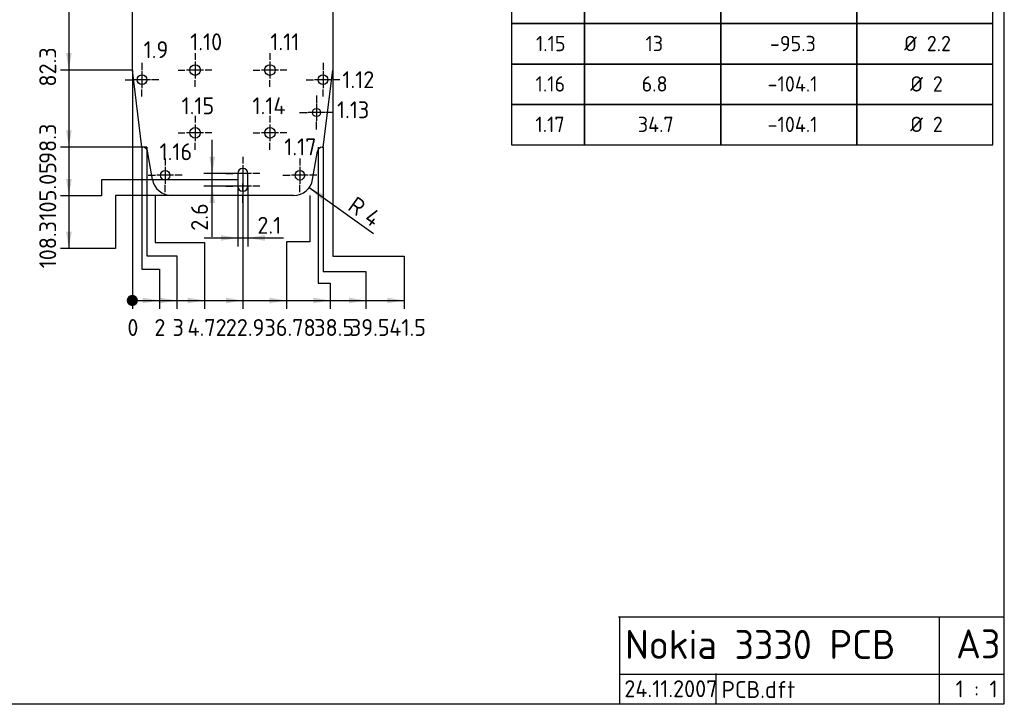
# Model space of a CAD drawing. Header units: inches. Extents: x 10 to 410, y 10 to 287.
# Tile 3 of 4: x 206 to 410, y 10 to 152. Entities that reach past the tile are written whole.
import ezdxf
from ezdxf.enums import TextEntityAlignment as Align
from ezdxf.lldxf.tags import DXFTag

# ---------------------------------------------------------------- set-up
doc = ezdxf.new("R2010")
doc.units = ezdxf.units.IN
doc.layers.add('Default', color=7, linetype='Continuous')
doc.layers.add('PCB', color=7, linetype='Continuous')
doc.styles.add('SEACAD_seiso_ttf', font='seiso.ttf', dxfattribs={"height": 3.5})
tags = doc.linetypes.add('CENTER2', pattern=[1.125, 0.75, -0.125, 0.125, -0.125]).pattern_tags.tags
tags[10:11] = [DXFTag(74, 4), DXFTag(75, 0), DXFTag(340, '0'), DXFTag(46, 0.0), DXFTag(50, 0.0), DXFTag(44, 0.0), DXFTag(45, 0.0)]
tags[8:9] = [DXFTag(74, 4), DXFTag(75, 0), DXFTag(340, '0'), DXFTag(46, 0.0), DXFTag(50, 0.0), DXFTag(44, 0.0), DXFTag(45, 0.0)]
tags[6:7] = [DXFTag(74, 4), DXFTag(75, 0), DXFTag(340, '0'), DXFTag(46, 0.0), DXFTag(50, 0.0), DXFTag(44, 0.0), DXFTag(45, 0.0)]
tags[4:5] = [DXFTag(74, 4), DXFTag(75, 0), DXFTag(340, '0'), DXFTag(46, 0.0), DXFTag(50, 0.0), DXFTag(44, 0.0), DXFTag(45, 0.0)]
doc.dimstyles.new('DIN', dxfattribs={"dimtxt": 3.5, "dimasz": 3.5, "dimexe": 1.75, "dimexo": 0, "dimgap": 1.75, "dimtad": 1, "dimdsep": 46, "dimtxsty": 'SEACAD_seiso_ttf', "dimblk1": '_SE_FILLED', "dimblk2": '_SE_FILLED', "dimsah": 1, "dimcen": 1.75, "dimclrd": 7, "dimclre": 7, "dimclrt": 7, "dimadec": 0, "dimazin": 0, "dimtfac": 1, "dimtmove": 0, "dimatfit": 3, "dimfxl": 1, "dimtolj": 1, "dimarcsym": 0})

# ---------------------------------------------------------------- blocks, each defined once
blk = doc.blocks.new('SEANNOT_GROUP16')
at = {"layer": 'Default', "color": 7, "linetype": 'Continuous', "ltscale": 25.4, "style": 'SEACAD_seiso_ttf'}
blk.add_text('1.9', height=3.5, dxfattribs=at).set_placement((231.71, 147.29), align=Align.TOP_LEFT)
blk = doc.blocks.new('SEANNOT_GROUP17')
at = {"layer": 'Default', "color": 7, "linetype": 'CENTER2', "ltscale": 25.4}
for p, q in [((231.38, 142.83), (231.38, 141.33)), ((231.38, 141.08), (231.38, 137.58)), ((227.88, 139.33), (229.38, 139.33)), ((233.13, 139.33), (229.63, 139.33)), ((234.88, 139.33), (233.38, 139.33)), ((231.38, 135.83), (231.38, 137.33))]:
    blk.add_line(p, q, dxfattribs=at)
blk = doc.blocks.new('SEANNOT_GROUP18')
at = {"layer": 'Default', "color": 7, "linetype": 'Continuous', "ltscale": 25.4, "style": 'SEACAD_seiso_ttf'}
blk.add_text('1.10', height=3.5, dxfattribs=at).set_placement((241.37, 148.93), align=Align.TOP_LEFT)
blk = doc.blocks.new('SEANNOT_GROUP19')
at = {"layer": 'Default', "color": 7, "linetype": 'CENTER2', "ltscale": 25.4}
for p, q in [((242.38, 144.83), (242.38, 143.43)), ((242.38, 143.08), (242.38, 139.58)), ((238.88, 141.33), (240.28, 141.33)), ((244.13, 141.33), (240.63, 141.33)), ((245.88, 141.33), (244.48, 141.33)), ((242.38, 137.83), (242.38, 139.23))]:
    blk.add_line(p, q, dxfattribs=at)
blk = doc.blocks.new('SEANNOT_GROUP20')
at = {"layer": 'Default', "color": 7, "linetype": 'Continuous', "ltscale": 25.4, "style": 'SEACAD_seiso_ttf'}
blk.add_text('1.11', height=3.5, dxfattribs=at).set_placement((257.97, 148.93), align=Align.TOP_LEFT)
blk = doc.blocks.new('SEANNOT_GROUP21')
at = {"layer": 'Default', "color": 7, "linetype": 'CENTER2', "ltscale": 25.4}
for p, q in [((257.88, 144.83), (257.88, 143.43)), ((257.88, 143.08), (257.88, 139.58)), ((254.38, 141.33), (255.78, 141.33)), ((259.63, 141.33), (256.13, 141.33)), ((261.38, 141.33), (259.98, 141.33)), ((257.88, 137.83), (257.88, 139.23))]:
    blk.add_line(p, q, dxfattribs=at)
blk = doc.blocks.new('SEANNOT_GROUP22')
at = {"layer": 'Default', "color": 7, "linetype": 'Continuous', "ltscale": 25.4, "style": 'SEACAD_seiso_ttf'}
blk.add_text('1.12', height=3.5, dxfattribs=at).set_placement((272.89, 141.08), align=Align.TOP_LEFT)
blk = doc.blocks.new('SEANNOT_GROUP23')
at = {"layer": 'Default', "color": 7, "linetype": 'CENTER2', "ltscale": 25.4}
for p, q in [((268.88, 142.83), (268.88, 141.33)), ((268.88, 141.08), (268.88, 137.58)), ((265.38, 139.33), (266.88, 139.33)), ((270.63, 139.33), (267.13, 139.33)), ((272.38, 139.33), (270.88, 139.33)), ((268.88, 135.83), (268.88, 137.33))]:
    blk.add_line(p, q, dxfattribs=at)
blk = doc.blocks.new('SEANNOT_GROUP24')
at = {"layer": 'Default', "color": 7, "linetype": 'Continuous', "ltscale": 25.4, "style": 'SEACAD_seiso_ttf'}
blk.add_text('1.13', height=3.5, dxfattribs=at).set_placement((271.78, 134.84), align=Align.TOP_LEFT)
blk = doc.blocks.new('SEANNOT_GROUP25')
at = {"layer": 'Default', "color": 7, "linetype": 'CENTER2', "ltscale": 25.4}
for p, q in [((267.53, 136.03), (267.53, 134.38)), ((267.53, 134.28), (267.53, 130.78)), ((264.03, 132.53), (265.68, 132.53)), ((269.28, 132.53), (265.78, 132.53)), ((267.53, 129.03), (267.53, 130.68)), ((271.03, 132.53), (269.38, 132.53))]:
    blk.add_line(p, q, dxfattribs=at)
blk = doc.blocks.new('SEANNOT_GROUP26')
at = {"layer": 'Default', "color": 7, "linetype": 'Continuous', "ltscale": 25.4, "style": 'SEACAD_seiso_ttf'}
blk.add_text('1.14', height=3.5, dxfattribs=at).set_placement((254.27, 135.67), align=Align.TOP_LEFT)
blk = doc.blocks.new('SEANNOT_GROUP27')
at = {"layer": 'Default', "color": 7, "linetype": 'CENTER2', "ltscale": 25.4}
for p, q in [((257.88, 131.83), (257.88, 130.43)), ((257.88, 130.08), (257.88, 126.58)), ((254.38, 128.33), (255.78, 128.33)), ((259.63, 128.33), (256.13, 128.33)), ((261.38, 128.33), (259.98, 128.33)), ((257.88, 124.83), (257.88, 126.23))]:
    blk.add_line(p, q, dxfattribs=at)
blk = doc.blocks.new('SEANNOT_GROUP28')
at = {"layer": 'Default', "color": 7, "linetype": 'Continuous', "ltscale": 25.4, "style": 'SEACAD_seiso_ttf'}
blk.add_text('1.15', height=3.5, dxfattribs=at).set_placement((239.58, 135.67), align=Align.TOP_LEFT)
blk = doc.blocks.new('SEANNOT_GROUP29')
at = {"layer": 'Default', "color": 7, "linetype": 'CENTER2', "ltscale": 25.4}
for p, q in [((242.38, 131.83), (242.38, 130.43)), ((242.38, 130.08), (242.38, 126.58)), ((238.88, 128.33), (240.28, 128.33)), ((244.13, 128.33), (240.63, 128.33)), ((245.88, 128.33), (244.48, 128.33)), ((242.38, 124.83), (242.38, 126.23))]:
    blk.add_line(p, q, dxfattribs=at)
blk = doc.blocks.new('SEANNOT_GROUP30')
at = {"layer": 'Default', "color": 7, "linetype": 'Continuous', "ltscale": 25.4, "style": 'SEACAD_seiso_ttf'}
blk.add_text('1.16', height=3.5, dxfattribs=at).set_placement((235.02, 126.15), align=Align.TOP_LEFT)
blk = doc.blocks.new('SEANNOT_GROUP31')
at = {"layer": 'Default', "color": 7, "linetype": 'CENTER2', "ltscale": 25.4}
for p, q in [((236.18, 123.03), (236.18, 121.53)), ((236.18, 121.28), (236.18, 117.78)), ((232.68, 119.53), (234.18, 119.53)), ((237.93, 119.53), (234.43, 119.53)), ((239.68, 119.53), (238.18, 119.53)), ((236.18, 116.03), (236.18, 117.53))]:
    blk.add_line(p, q, dxfattribs=at)
blk = doc.blocks.new('SEANNOT_GROUP32')
at = {"layer": 'Default', "color": 7, "linetype": 'Continuous', "ltscale": 25.4, "style": 'SEACAD_seiso_ttf'}
blk.add_text('1.17', height=3.5, dxfattribs=at).set_placement((260.86, 127.16), align=Align.TOP_LEFT)
blk = doc.blocks.new('SEANNOT_GROUP33')
at = {"layer": 'Default', "color": 7, "linetype": 'CENTER2', "ltscale": 25.4}
for p, q in [((264.08, 123.03), (264.08, 121.53)), ((264.08, 121.28), (264.08, 117.78)), ((260.58, 119.53), (262.08, 119.53)), ((265.83, 119.53), (262.33, 119.53)), ((267.58, 119.53), (266.08, 119.53)), ((264.08, 116.03), (264.08, 117.53))]:
    blk.add_line(p, q, dxfattribs=at)
blk = doc.blocks.new('SEANNOT_GROUP34')
at = {"layer": 'Default', "color": 7, "linetype": 'CENTER2', "ltscale": 25.4}
for p, q in [((252.28, 123.38), (252.28, 121.93)), ((252.28, 121.63), (252.28, 118.13)), ((248.78, 119.88), (250.23, 119.88)), ((254.03, 119.88), (250.53, 119.88)), ((255.78, 119.88), (254.33, 119.88)), ((252.28, 116.38), (252.28, 117.83))]:
    blk.add_line(p, q, dxfattribs=at)
blk = doc.blocks.new('SEANNOT_GROUP35')
at = {"layer": 'Default', "color": 7, "linetype": 'CENTER2', "ltscale": 25.4}
for p, q in [((252.28, 120.78), (252.28, 119.33)), ((252.28, 119.03), (252.28, 115.53)), ((248.78, 117.28), (250.23, 117.28)), ((254.03, 117.28), (250.53, 117.28)), ((255.78, 117.28), (254.33, 117.28)), ((252.28, 113.78), (252.28, 115.23))]:
    blk.add_line(p, q, dxfattribs=at)
blk = doc.blocks.new('SE4')
at = {"layer": 'PCB', "color": 7, "linetype": 'Continuous', "ltscale": 25.4}
for p, q in [((235.78, 223.63), (239.38, 223.63)), ((235.78, 220.53), (235.78, 223.63)), ((240.38, 222.73), (243.89, 222.73)), ((244.88, 223.63), (264.48, 223.63)), ((264.48, 220.53), (264.48, 223.63)), ((229.38, 209.63), (231.58, 219.53)), ((231.58, 219.53), (234.78, 219.53)), ((268.68, 219.53), (265.48, 219.53)), ((270.88, 209.63), (268.68, 219.53)), ((229.38, 141.33), (229.38, 209.63)), ((270.88, 209.63), (270.88, 141.33)), ((231.38, 125.33), (229.38, 141.33)), ((268.88, 125.33), (270.88, 141.33)), ((231.54, 125.33), (231.38, 125.33)), ((233.54, 118.65), (232.53, 124.5)), ((266.73, 118.65), (267.74, 124.5)), ((268.73, 125.33), (268.88, 125.33)), ((251.23, 119.88), (251.23, 117.28)), ((253.33, 117.28), (253.33, 119.88)), ((262.79, 115.33), (237.48, 115.33))]:
    blk.add_line(p, q, dxfattribs=at)
for centre, radius in [((262.18, 221.23), 0.85), ((233.18, 217.33), 1), ((267.08, 217.33), 1), ((256.18, 201.63), 1), ((234.68, 168.33), 1.1), ((245.98, 168.33), 1.1), ((254.28, 168.33), 1.1), ((265.58, 168.33), 1.1), ((242.38, 141.33), 1.1), ((257.88, 141.33), 1.1), ((231.38, 139.33), 1), ((268.88, 139.33), 1), ((267.53, 132.53), 0.85), ((242.38, 128.33), 1.1), ((257.88, 128.33), 1.1), ((236.18, 119.53), 1), ((264.08, 119.53), 1)]:
    blk.add_circle(centre, radius, dxfattribs=at)
for centre, radius, start, end in [((240.38, 223.73), 1, 185.7392, 270), ((243.89, 223.73), 1, 270, 354.2608), ((234.78, 220.53), 1, 270, 360), ((265.48, 220.53), 1, 180, 270), ((231.54, 124.33), 1, 9.7824, 90), ((268.73, 124.33), 1, 90, 170.2176), ((252.28, 119.88), 1.05, 0, 180), ((237.48, 119.33), 4, 189.7824, 270), ((262.79, 119.33), 4, 270, 350.2176), ((252.28, 117.28), 1.05, 180, 360)]:
    blk.add_arc(centre, radius, start, end, dxfattribs=at)
blk = doc.blocks.new('GDimGGroup')
at = {"layer": 'Default', "linetype": 'Continuous', "ltscale": 25.4}
h = blk.add_hatch(color=136, dxfattribs=at)
edge = h.paths.add_edge_path()
edge.add_ellipse((229.38, 93.58), major_axis=(1.17, 0), ratio=1, start_angle=0, end_angle=360)
at = {"layer": 'Default', "color": 7, "linetype": 'Continuous', "ltscale": 25.4}
blk.add_line((229.38, 141.33), (229.38, 91.83), dxfattribs=at)
at = {"layer": 'Default', "color": 7, "linetype": 'Continuous', "ltscale": 25.4, "style": 'SEACAD_seiso_ttf'}
blk.add_text('0', height=3.5, dxfattribs=at).set_placement((228.35, 89.73), align=Align.TOP_LEFT)
blk = doc.blocks.new('GDimGGroup1')
at = {"layer": 'Default', "linetype": 'Continuous', "ltscale": 25.4}
blk.add_hatch(color=136, dxfattribs=at).paths.add_polyline_path([(231.52, 93), (235.02, 93.58), (231.52, 94.16)])
at = {"layer": 'Default', "color": 7, "linetype": 'Continuous', "ltscale": 25.4}
for p, q in [((231.38, 125.49), (231.38, 100.05)), ((231.38, 100.05), (235.02, 100.05)), ((235.02, 100.05), (235.02, 91.83)), ((229.38, 93.58), (235.02, 93.58))]:
    blk.add_line(p, q, dxfattribs=at)
at = {"layer": 'Default', "color": 136, "linetype": 'Continuous', "lineweight": 20, "ltscale": 25.4, "const_width": 0.00025}
blk.add_lwpolyline([(231.52, 93), (235.02, 93.58), (231.52, 94.16), (231.52, 93)], close=True, dxfattribs=at)
at = {"layer": 'Default', "color": 7, "linetype": 'Continuous', "ltscale": 25.4, "style": 'SEACAD_seiso_ttf'}
blk.add_text('2', height=3.5, dxfattribs=at).set_placement((233.95, 89.73), align=Align.TOP_LEFT)
blk = doc.blocks.new('GDimGGroup2')
at = {"layer": 'Default', "linetype": 'Continuous', "ltscale": 25.4}
blk.add_hatch(color=136, dxfattribs=at).paths.add_polyline_path([(235.13, 93), (238.63, 93.58), (235.13, 94.16)])
at = {"layer": 'Default', "color": 7, "linetype": 'Continuous', "ltscale": 25.4}
for p, q in [((232.38, 125.33), (232.38, 102.82)), ((232.38, 102.82), (238.63, 102.82)), ((238.63, 102.82), (238.63, 91.83)), ((229.38, 93.58), (238.63, 93.58))]:
    blk.add_line(p, q, dxfattribs=at)
at = {"layer": 'Default', "color": 136, "linetype": 'Continuous', "lineweight": 20, "ltscale": 25.4, "const_width": 0.00025}
blk.add_lwpolyline([(235.13, 93), (238.63, 93.58), (235.13, 94.16), (235.13, 93)], close=True, dxfattribs=at)
at = {"layer": 'Default', "color": 7, "linetype": 'Continuous', "ltscale": 25.4, "style": 'SEACAD_seiso_ttf'}
blk.add_text('3', height=3.5, dxfattribs=at).set_placement((237.71, 89.73), align=Align.TOP_LEFT)
blk = doc.blocks.new('GDimGGroup3')
at = {"layer": 'Default', "linetype": 'Continuous', "ltscale": 25.4}
blk.add_hatch(color=136, dxfattribs=at).paths.add_polyline_path([(240.83, 93), (244.33, 93.58), (240.83, 94.16)])
at = {"layer": 'Default', "color": 7, "linetype": 'Continuous', "ltscale": 25.4}
for p, q in [((234.11, 115.33), (234.11, 105.62)), ((234.11, 105.62), (244.33, 105.62)), ((244.33, 105.62), (244.33, 91.83)), ((229.38, 93.58), (244.33, 93.58))]:
    blk.add_line(p, q, dxfattribs=at)
at = {"layer": 'Default', "color": 136, "linetype": 'Continuous', "lineweight": 20, "ltscale": 25.4, "const_width": 0.00025}
blk.add_lwpolyline([(240.83, 93), (244.33, 93.58), (240.83, 94.16), (240.83, 93)], close=True, dxfattribs=at)
at = {"layer": 'Default', "color": 7, "linetype": 'Continuous', "ltscale": 25.4, "style": 'SEACAD_seiso_ttf'}
blk.add_text('4.72', height=3.5, dxfattribs=at).set_placement((240.8, 89.73), align=Align.TOP_LEFT)
blk = doc.blocks.new('GDimGGroup4')
at = {"layer": 'Default', "linetype": 'Continuous', "ltscale": 25.4}
blk.add_hatch(color=136, dxfattribs=at).paths.add_polyline_path([(257.79, 93), (261.29, 93.58), (257.79, 94.16)])
at = {"layer": 'Default', "color": 7, "linetype": 'Continuous', "ltscale": 25.4}
for p, q in [((266.16, 115.33), (266.16, 105.76)), ((266.16, 105.76), (261.29, 105.76)), ((261.29, 105.76), (261.29, 91.83)), ((229.38, 93.58), (261.29, 93.58))]:
    blk.add_line(p, q, dxfattribs=at)
at = {"layer": 'Default', "color": 136, "linetype": 'Continuous', "lineweight": 20, "ltscale": 25.4, "const_width": 0.00025}
blk.add_lwpolyline([(257.79, 93), (261.29, 93.58), (257.79, 94.16), (257.79, 93)], close=True, dxfattribs=at)
at = {"layer": 'Default', "color": 7, "linetype": 'Continuous', "ltscale": 25.4, "style": 'SEACAD_seiso_ttf'}
blk.add_text('36.78', height=3.5, dxfattribs=at).set_placement((256.75, 89.73), align=Align.TOP_LEFT)
blk = doc.blocks.new('GDimGGroup5')
at = {"layer": 'Default', "linetype": 'Continuous', "ltscale": 25.4}
blk.add_hatch(color=136, dxfattribs=at).paths.add_polyline_path([(266.88, 93), (270.38, 93.58), (266.88, 94.16)])
at = {"layer": 'Default', "color": 7, "linetype": 'Continuous', "ltscale": 25.4}
for p, q in [((267.88, 125.33), (267.88, 97.17)), ((267.88, 97.17), (270.38, 97.17)), ((270.38, 97.17), (270.38, 91.83)), ((229.38, 93.58), (270.38, 93.58))]:
    blk.add_line(p, q, dxfattribs=at)
at = {"layer": 'Default', "color": 136, "linetype": 'Continuous', "lineweight": 20, "ltscale": 25.4, "const_width": 0.00025}
blk.add_lwpolyline([(266.88, 93), (270.38, 93.58), (266.88, 94.16), (266.88, 93)], close=True, dxfattribs=at)
at = {"layer": 'Default', "color": 7, "linetype": 'Continuous', "ltscale": 25.4, "style": 'SEACAD_seiso_ttf'}
blk.add_text('38.5', height=3.5, dxfattribs=at).set_placement((267.04, 89.73), align=Align.TOP_LEFT)
blk = doc.blocks.new('GDimGGroup6')
at = {"layer": 'Default', "linetype": 'Continuous', "ltscale": 25.4}
blk.add_hatch(color=136, dxfattribs=at).paths.add_polyline_path([(274.25, 93), (277.75, 93.58), (274.25, 94.16)])
at = {"layer": 'Default', "color": 7, "linetype": 'Continuous', "ltscale": 25.4}
for p, q in [((268.88, 125.33), (268.88, 99.59)), ((268.88, 99.59), (277.75, 99.59)), ((277.75, 99.59), (277.75, 91.83)), ((229.38, 93.58), (277.75, 93.58))]:
    blk.add_line(p, q, dxfattribs=at)
at = {"layer": 'Default', "color": 136, "linetype": 'Continuous', "lineweight": 20, "ltscale": 25.4, "const_width": 0.00025}
blk.add_lwpolyline([(274.25, 93), (277.75, 93.58), (274.25, 94.16), (274.25, 93)], close=True, dxfattribs=at)
at = {"layer": 'Default', "color": 7, "linetype": 'Continuous', "ltscale": 25.4, "style": 'SEACAD_seiso_ttf'}
blk.add_text('39.5', height=3.5, dxfattribs=at).set_placement((274.45, 89.73), align=Align.TOP_LEFT)
blk = doc.blocks.new('GDimGGroup7')
at = {"layer": 'Default', "linetype": 'Continuous', "ltscale": 25.4}
blk.add_hatch(color=136, dxfattribs=at).paths.add_polyline_path([(282.18, 93), (285.68, 93.58), (282.18, 94.16)])
at = {"layer": 'Default', "color": 7, "linetype": 'Continuous', "ltscale": 25.4}
for p, q in [((270.88, 141.33), (270.88, 102.78)), ((270.88, 102.78), (285.68, 102.78)), ((285.68, 102.78), (285.68, 91.83)), ((229.38, 93.58), (285.68, 93.58))]:
    blk.add_line(p, q, dxfattribs=at)
at = {"layer": 'Default', "color": 136, "linetype": 'Continuous', "lineweight": 20, "ltscale": 25.4, "const_width": 0.00025}
blk.add_lwpolyline([(282.18, 93), (285.68, 93.58), (282.18, 94.16), (282.18, 93)], close=True, dxfattribs=at)
at = {"layer": 'Default', "color": 7, "linetype": 'Continuous', "ltscale": 25.4, "style": 'SEACAD_seiso_ttf'}
blk.add_text('41.5', height=3.5, dxfattribs=at).set_placement((282.61, 89.73), align=Align.TOP_LEFT)
blk = doc.blocks.new('GDimGGroup12')
at = {"layer": 'Default', "linetype": 'Continuous', "ltscale": 25.4}
blk.add_hatch(color=136, dxfattribs=at).paths.add_polyline_path([(215.65, 144.83), (216.23, 141.33), (216.82, 144.83)])
at = {"layer": 'Default', "color": 7, "linetype": 'Continuous', "ltscale": 25.4}
for p, q in [((216.23, 223.63), (216.23, 141.33)), ((229.38, 141.33), (214.48, 141.33))]:
    blk.add_line(p, q, dxfattribs=at)
at = {"layer": 'Default', "color": 136, "linetype": 'Continuous', "lineweight": 20, "ltscale": 25.4, "const_width": 0.00025}
blk.add_lwpolyline([(215.65, 144.83), (216.23, 141.33), (216.82, 144.83), (215.65, 144.83)], close=True, dxfattribs=at)
at = {"layer": 'Default', "color": 7, "linetype": 'Continuous', "ltscale": 25.4, "style": 'SEACAD_seiso_ttf'}
blk.add_text('82.3', height=3.5, rotation=90, dxfattribs=at).set_placement((210.11, 137.9), align=Align.TOP_LEFT)
blk = doc.blocks.new('GDimGGroup13')
at = {"layer": 'Default', "linetype": 'Continuous', "ltscale": 25.4}
blk.add_hatch(color=136, dxfattribs=at).paths.add_polyline_path([(215.65, 107.84), (216.23, 104.34), (216.82, 107.84)])
at = {"layer": 'Default', "color": 7, "linetype": 'Continuous', "ltscale": 25.4}
for p, q in [((216.23, 223.63), (216.23, 104.34)), ((237.48, 115.33), (225.92, 115.33)), ((225.92, 115.33), (225.92, 104.34)), ((225.92, 104.34), (214.48, 104.34))]:
    blk.add_line(p, q, dxfattribs=at)
at = {"layer": 'Default', "color": 136, "linetype": 'Continuous', "lineweight": 20, "ltscale": 25.4, "const_width": 0.00025}
blk.add_lwpolyline([(215.65, 107.84), (216.23, 104.34), (216.82, 107.84), (215.65, 107.84)], close=True, dxfattribs=at)
at = {"layer": 'Default', "color": 7, "linetype": 'Continuous', "ltscale": 25.4, "style": 'SEACAD_seiso_ttf'}
blk.add_text('108.3', height=3.5, rotation=90, dxfattribs=at).set_placement((210.11, 100.24), align=Align.TOP_LEFT)
blk = doc.blocks.new('GDimGGroup14')
at = {"layer": 'Default', "linetype": 'Continuous', "ltscale": 25.4}
blk.add_hatch(color=136, dxfattribs=at).paths.add_polyline_path([(215.65, 128.83), (216.23, 125.33), (216.82, 128.83)])
at = {"layer": 'Default', "color": 7, "linetype": 'Continuous', "ltscale": 25.4}
for p, q in [((216.23, 223.63), (216.23, 125.33)), ((232.38, 125.33), (214.48, 125.33))]:
    blk.add_line(p, q, dxfattribs=at)
at = {"layer": 'Default', "color": 136, "linetype": 'Continuous', "lineweight": 20, "ltscale": 25.4, "const_width": 0.00025}
blk.add_lwpolyline([(215.65, 128.83), (216.23, 125.33), (216.82, 128.83), (215.65, 128.83)], close=True, dxfattribs=at)
at = {"layer": 'Default', "color": 7, "linetype": 'Continuous', "ltscale": 25.4, "style": 'SEACAD_seiso_ttf'}
blk.add_text('98.3', height=3.5, rotation=90, dxfattribs=at).set_placement((210.11, 121.9), align=Align.TOP_LEFT)
blk = doc.blocks.new('SE6')
at = {"layer": 'Default', "color": 7, "linetype": 'Continuous', "ltscale": 25.4}
for points in [[(307.89, 284.95), (307.89, 276.57), (407.61, 276.57), (407.61, 284.95), (307.89, 284.95)], [(307.89, 276.57), (307.89, 268.2), (323.07, 268.2), (323.07, 276.57), (307.89, 276.57)], [(323.07, 276.57), (323.07, 268.2), (351.25, 268.2), (351.25, 276.57), (323.07, 276.57)], [(351.25, 276.57), (351.25, 268.2), (379.43, 268.2), (379.43, 276.57), (351.25, 276.57)], [(379.43, 276.57), (379.43, 268.2), (407.61, 268.2), (407.61, 276.57), (379.43, 276.57)], [(307.89, 268.2), (307.89, 259.82), (323.07, 259.82), (323.07, 268.2), (307.89, 268.2)], [(323.07, 268.2), (323.07, 259.82), (351.25, 259.82), (351.25, 268.2), (323.07, 268.2)], [(351.25, 268.2), (351.25, 259.82), (379.43, 259.82), (379.43, 268.2), (351.25, 268.2)], [(379.43, 268.2), (379.43, 259.82), (407.61, 259.82), (407.61, 268.2), (379.43, 268.2)], [(307.89, 259.82), (307.89, 251.45), (323.07, 251.45), (323.07, 259.82), (307.89, 259.82)], [(323.07, 259.82), (323.07, 251.45), (351.25, 251.45), (351.25, 259.82), (323.07, 259.82)], [(351.25, 259.82), (351.25, 251.45), (379.43, 251.45), (379.43, 259.82), (351.25, 259.82)], [(379.43, 259.82), (379.43, 251.45), (407.61, 251.45), (407.61, 259.82), (379.43, 259.82)], [(307.89, 251.45), (307.89, 243.07), (323.07, 243.07), (323.07, 251.45), (307.89, 251.45)], [(323.07, 251.45), (323.07, 243.07), (351.25, 243.07), (351.25, 251.45), (323.07, 251.45)], [(351.25, 251.45), (351.25, 243.07), (379.43, 243.07), (379.43, 251.45), (351.25, 251.45)], [(379.43, 251.45), (379.43, 243.07), (407.61, 243.07), (407.61, 251.45), (379.43, 251.45)], [(307.89, 243.07), (307.89, 234.69), (323.07, 234.69), (323.07, 243.07), (307.89, 243.07)], [(323.07, 243.07), (323.07, 234.69), (351.25, 234.69), (351.25, 243.07), (323.07, 243.07)], [(351.25, 243.07), (351.25, 234.69), (379.43, 234.69), (379.43, 243.07), (351.25, 243.07)], [(379.43, 243.07), (379.43, 234.69), (407.61, 234.69), (407.61, 243.07), (379.43, 243.07)], [(307.89, 234.69), (307.89, 226.32), (323.07, 226.32), (323.07, 234.69), (307.89, 234.69)], [(323.07, 234.69), (323.07, 226.32), (351.25, 226.32), (351.25, 234.69), (323.07, 234.69)], [(351.25, 234.69), (351.25, 226.32), (379.43, 226.32), (379.43, 234.69), (351.25, 234.69)], [(379.43, 234.69), (379.43, 226.32), (407.61, 226.32), (407.61, 234.69), (379.43, 234.69)], [(307.89, 226.32), (307.89, 217.94), (323.07, 217.94), (323.07, 226.32), (307.89, 226.32)], [(323.07, 226.32), (323.07, 217.94), (351.25, 217.94), (351.25, 226.32), (323.07, 226.32)], [(351.25, 226.32), (351.25, 217.94), (379.43, 217.94), (379.43, 226.32), (351.25, 226.32)], [(379.43, 226.32), (379.43, 217.94), (407.61, 217.94), (407.61, 226.32), (379.43, 226.32)], [(307.89, 217.94), (307.89, 209.57), (323.07, 209.57), (323.07, 217.94), (307.89, 217.94)], [(323.07, 217.94), (323.07, 209.57), (351.25, 209.57), (351.25, 217.94), (323.07, 217.94)], [(351.25, 217.94), (351.25, 209.57), (379.43, 209.57), (379.43, 217.94), (351.25, 217.94)], [(379.43, 217.94), (379.43, 209.57), (407.61, 209.57), (407.61, 217.94), (379.43, 217.94)], [(307.89, 209.57), (307.89, 201.19), (323.07, 201.19), (323.07, 209.57), (307.89, 209.57)], [(323.07, 209.57), (323.07, 201.19), (351.25, 201.19), (351.25, 209.57), (323.07, 209.57)], [(351.25, 209.57), (351.25, 201.19), (379.43, 201.19), (379.43, 209.57), (351.25, 209.57)], [(379.43, 209.57), (379.43, 201.19), (407.61, 201.19), (407.61, 209.57), (379.43, 209.57)], [(307.89, 201.19), (307.89, 192.82), (323.07, 192.82), (323.07, 201.19), (307.89, 201.19)], [(323.07, 201.19), (323.07, 192.82), (351.25, 192.82), (351.25, 201.19), (323.07, 201.19)], [(351.25, 201.19), (351.25, 192.82), (379.43, 192.82), (379.43, 201.19), (351.25, 201.19)], [(379.43, 201.19), (379.43, 192.82), (407.61, 192.82), (407.61, 201.19), (379.43, 201.19)], [(307.89, 192.82), (307.89, 184.44), (323.07, 184.44), (323.07, 192.82), (307.89, 192.82)], [(323.07, 192.82), (323.07, 184.44), (351.25, 184.44), (351.25, 192.82), (323.07, 192.82)], [(351.25, 192.82), (351.25, 184.44), (379.43, 184.44), (379.43, 192.82), (351.25, 192.82)], [(379.43, 192.82), (379.43, 184.44), (407.61, 184.44), (407.61, 192.82), (379.43, 192.82)], [(307.89, 184.44), (307.89, 176.07), (323.07, 176.07), (323.07, 184.44), (307.89, 184.44)], [(323.07, 184.44), (323.07, 176.07), (351.25, 176.07), (351.25, 184.44), (323.07, 184.44)], [(351.25, 184.44), (351.25, 176.07), (379.43, 176.07), (379.43, 184.44), (351.25, 184.44)], [(379.43, 184.44), (379.43, 176.07), (407.61, 176.07), (407.61, 184.44), (379.43, 184.44)], [(307.89, 176.07), (307.89, 167.69), (323.07, 167.69), (323.07, 176.07), (307.89, 176.07)], [(323.07, 176.07), (323.07, 167.69), (351.25, 167.69), (351.25, 176.07), (323.07, 176.07)], [(351.25, 176.07), (351.25, 167.69), (379.43, 167.69), (379.43, 176.07), (351.25, 176.07)], [(379.43, 176.07), (379.43, 167.69), (407.61, 167.69), (407.61, 176.07), (379.43, 176.07)], [(307.89, 167.69), (307.89, 159.32), (323.07, 159.32), (323.07, 167.69), (307.89, 167.69)], [(323.07, 167.69), (323.07, 159.32), (351.25, 159.32), (351.25, 167.69), (323.07, 167.69)], [(351.25, 167.69), (351.25, 159.32), (379.43, 159.32), (379.43, 167.69), (351.25, 167.69)], [(379.43, 167.69), (379.43, 159.32), (407.61, 159.32), (407.61, 167.69), (379.43, 167.69)], [(307.89, 159.32), (307.89, 150.94), (323.07, 150.94), (323.07, 159.32), (307.89, 159.32)], [(323.07, 159.32), (323.07, 150.94), (351.25, 150.94), (351.25, 159.32), (323.07, 159.32)], [(351.25, 159.32), (351.25, 150.94), (379.43, 150.94), (379.43, 159.32), (351.25, 159.32)], [(379.43, 159.32), (379.43, 150.94), (407.61, 150.94), (407.61, 159.32), (379.43, 159.32)], [(307.89, 150.94), (307.89, 142.56), (323.07, 142.56), (323.07, 150.94), (307.89, 150.94)], [(323.07, 150.94), (323.07, 142.56), (351.25, 142.56), (351.25, 150.94), (323.07, 150.94)], [(351.25, 150.94), (351.25, 142.56), (379.43, 142.56), (379.43, 150.94), (351.25, 150.94)], [(379.43, 150.94), (379.43, 142.56), (407.61, 142.56), (407.61, 150.94), (379.43, 150.94)], [(307.89, 142.56), (307.89, 134.19), (323.07, 134.19), (323.07, 142.56), (307.89, 142.56)], [(323.07, 142.56), (323.07, 134.19), (351.25, 134.19), (351.25, 142.56), (323.07, 142.56)], [(351.25, 142.56), (351.25, 134.19), (379.43, 134.19), (379.43, 142.56), (351.25, 142.56)], [(379.43, 142.56), (379.43, 134.19), (407.61, 134.19), (407.61, 142.56), (379.43, 142.56)], [(307.89, 134.19), (307.89, 125.81), (323.07, 125.81), (323.07, 134.19), (307.89, 134.19)], [(323.07, 134.19), (323.07, 125.81), (351.25, 125.81), (351.25, 134.19), (323.07, 134.19)], [(351.25, 134.19), (351.25, 125.81), (379.43, 125.81), (379.43, 134.19), (351.25, 134.19)], [(379.43, 134.19), (379.43, 125.81), (407.61, 125.81), (407.61, 134.19), (379.43, 134.19)]]:
    blk.add_lwpolyline(points, dxfattribs=at)
at = {"layer": 'Default', "color": 7, "linetype": 'Continuous', "ltscale": 25.4, "style": 'SEACAD_seiso_ttf'}
for s, height, p in [('Drill table', 3.175, (349.92, 282.42)), ('#', 3.17, (314.14, 274.04)), ('X', 3.17, (336.15, 274.04)), ('Y', 3.17, (364.4, 274.04)), ('Dia', 3.175, (391.13, 274.04)), ('1.1', 3.175, (313.89, 265.67)), ('3.8', 3.175, (335.03, 265.67)), ('-6.3', 3.175, (362.34, 265.67)), ('Ø', 3.17, (390.52, 265.67)), (' 2', 3.175, (393.26, 265.67)), ('1.2', 3.175, (313.56, 257.29)), ('32.8', 3.175, (334.05, 257.29)), ('-2.4', 3.175, (362.23, 257.29)), ('Ø', 3.17, (389.55, 257.29)), (' 1.7', 3.175, (392.29, 257.29)), ('1.3', 3.175, (313.71, 248.92)), ('37.7', 3.175, (334.02, 248.92)), ('-6.3', 3.175, (362.34, 248.92)), ('Ø', 3.17, (390.52, 248.92)), (' 2', 3.175, (393.26, 248.92)), ('Ø', 3.17, (390.52, 240.54)), ('1.4', 3.175, (313.6, 240.54)), ('26.8', 3.175, (333.91, 240.54)), ('-22', 3.175, (362.49, 240.54)), (' 2', 3.175, (393.26, 240.54)), ('1.5', 3.175, (313.64, 232.17)), ('5.3', 3.175, (335.14, 232.17)), ('-55.3', 3.175, (361.51, 232.17)), ('Ø', 3.17, (389.26, 232.17)), (' 2.2', 3.175, (392, 232.17)), ('1.6', 3.175, (313.56, 223.79)), ('16.6', 3.175, (334.27, 223.79)), ('-55.3', 3.175, (361.51, 223.79)), ('Ø', 3.17, (389.26, 223.79)), (' 2.2', 3.175, (392, 223.79)), ('1.7', 3.175, (313.53, 215.42)), ('24.9', 3.175, (333.98, 215.42)), ('-55.3', 3.175, (361.51, 215.42)), ('Ø', 3.17, (389.26, 215.42)), (' 2.2', 3.175, (392, 215.42)), ('1.8', 3.175, (313.53, 207.04)), ('36.2', 3.175, (334.09, 207.04)), ('-55.3', 3.175, (361.51, 207.04)), ('Ø', 3.17, (389.26, 207.04)), (' 2.2', 3.175, (392, 207.04)), ('1.9', 3.175, (313.56, 198.66)), ('2', 3.17, (336.18, 198.66)), ('-84.3', 3.175, (361.37, 198.66)), ('Ø', 3.17, (390.52, 198.66)), (' 2', 3.175, (393.26, 198.66)), ('1.10', 3.175, (312.95, 190.29)), ('13', 3.175, (335.68, 190.29)), ('-82.3', 3.175, (361.33, 190.29)), ('Ø', 3.17, (389.26, 190.29)), (' 2.2', 3.175, (392, 190.29)), ('1.11', 3.175, (313.24, 181.91)), ('28.5', 3.175, (333.98, 181.91)), ('-82.3', 3.175, (361.33, 181.91)), ('Ø', 3.17, (389.26, 181.91)), (' 2.2', 3.175, (392, 181.91)), ('1.12', 3.175, (312.91, 173.54)), ('39.5', 3.175, (334.16, 173.54)), ('-84.3', 3.175, (361.37, 173.54)), ('Ø', 3.17, (390.52, 173.54)), (' 2', 3.175, (393.26, 173.54)), ('1.13', 3.175, (313.06, 165.16)), ('38.15', 3.175, (333.48, 165.16)), ('-91.1', 3.175, (361.87, 165.16)), ('Ø', 3.17, (389.55, 165.16)), (' 1.7', 3.175, (392.29, 165.16)), ('1.14', 3.175, (312.95, 156.79)), ('28.5', 3.175, (333.98, 156.79)), ('-95.3', 3.175, (361.44, 156.79)), ('Ø', 3.17, (389.26, 156.79)), (' 2.2', 3.175, (392, 156.79)), ('1.15', 3.175, (312.99, 148.41)), ('13', 3.175, (335.68, 148.41)), ('-95.3', 3.175, (361.44, 148.41)), ('Ø', 3.17, (389.26, 148.41)), (' 2.2', 3.175, (392, 148.41)), ('1.16', 3.175, (312.91, 140.04)), ('6.8', 3.175, (334.88, 140.04)), ('-104.1', 3.175, (360.97, 140.04)), ('Ø', 3.17, (390.52, 140.04)), (' 2', 3.175, (393.26, 140.04)), ('1.17', 3.175, (312.88, 131.66)), ('34.7', 3.175, (334.09, 131.66)), ('-104.1', 3.175, (360.97, 131.66)), ('Ø', 3.17, (390.52, 131.66)), (' 2', 3.175, (393.26, 131.66))]:
    blk.add_text(s, height=height, dxfattribs=at).set_placement(p, align=Align.TOP_LEFT)
blk = doc.blocks.new('SE5')
blk.add_blockref('SE6', (0, 0))
blk = doc.blocks.new('GDimGGroup25')
at = {"layer": 'Default', "linetype": 'Continuous', "ltscale": 25.4}
blk.add_hatch(color=136, dxfattribs=at).paths.add_polyline_path([(215.65, 118.75), (216.23, 115.25), (216.82, 118.75)])
at = {"layer": 'Default', "color": 7, "linetype": 'Continuous', "ltscale": 25.4}
for p, q in [((216.23, 223.63), (216.23, 115.25)), ((251.23, 118.58), (222.99, 118.58)), ((222.99, 118.58), (222.99, 115.25)), ((222.99, 115.25), (214.48, 115.25))]:
    blk.add_line(p, q, dxfattribs=at)
at = {"layer": 'Default', "color": 136, "linetype": 'Continuous', "lineweight": 20, "ltscale": 25.4, "const_width": 0.00025}
blk.add_lwpolyline([(215.65, 118.75), (216.23, 115.25), (216.82, 118.75), (215.65, 118.75)], close=True, dxfattribs=at)
at = {"layer": 'Default', "color": 7, "linetype": 'Continuous', "ltscale": 25.4, "style": 'SEACAD_seiso_ttf'}
blk.add_text('105.05', height=3.5, rotation=90, dxfattribs=at).set_placement((210.11, 110.16), align=Align.TOP_LEFT)
blk = doc.blocks.new('GDimGGroup26')
at = {"layer": 'Default', "linetype": 'Continuous', "ltscale": 25.4}
blk.add_hatch(color=136, dxfattribs=at).paths.add_polyline_path([(248.78, 93), (252.28, 93.58), (248.78, 94.16)])
at = {"layer": 'Default', "color": 7, "linetype": 'Continuous', "ltscale": 25.4}
for p, q in [((252.28, 117.28), (252.28, 91.83)), ((229.38, 93.58), (252.28, 93.58))]:
    blk.add_line(p, q, dxfattribs=at)
at = {"layer": 'Default', "color": 136, "linetype": 'Continuous', "lineweight": 20, "ltscale": 25.4, "const_width": 0.00025}
blk.add_lwpolyline([(248.78, 93), (252.28, 93.58), (248.78, 94.16), (248.78, 93)], close=True, dxfattribs=at)
at = {"layer": 'Default', "color": 7, "linetype": 'Continuous', "ltscale": 25.4, "style": 'SEACAD_seiso_ttf'}
blk.add_text('22.9', height=3.5, dxfattribs=at).set_placement((248.74, 89.73), align=Align.TOP_LEFT)
blk = doc.blocks.new('DMBLK10')
at = {"layer": 'Default', "linetype": 'Continuous', "ltscale": 25.4}
for points in [[(245.34, 123.38), (245.93, 119.88), (246.51, 123.38)], [(245.34, 113.78), (246.51, 113.78), (245.93, 117.28)]]:
    blk.add_hatch(color=136, dxfattribs=at).paths.add_polyline_path(points)
at = {"layer": 'Default', "color": 7, "linetype": 'Continuous', "ltscale": 25.4}
for p, q in [((245.93, 106.8), (245.93, 126.88)), ((252.28, 119.88), (244.18, 119.88)), ((252.28, 117.28), (244.18, 117.28))]:
    blk.add_line(p, q, dxfattribs=at)
at = {"layer": 'Default', "color": 136, "linetype": 'Continuous', "lineweight": 20, "ltscale": 25.4, "const_width": 0.00025}
for points in [[(245.34, 123.38), (245.93, 119.88), (246.51, 123.38), (245.34, 123.38)], [(245.34, 113.78), (245.93, 117.28), (246.51, 113.78), (245.34, 113.78)]]:
    blk.add_lwpolyline(points, close=True, dxfattribs=at)
at = {"layer": 'Default', "color": 7, "linetype": 'Continuous', "ltscale": 25.4, "style": 'SEACAD_seiso_ttf'}
blk.add_text('2.6', height=3.5, rotation=90, dxfattribs=at).set_placement((241.55, 108.03), align=Align.TOP_LEFT)
blk = doc.blocks.new('_SE_FILLED')
blk.add_line((0, 0), (-1, 0))
blk.add_solid([(0, 0), (-1, -0.1665), (-1, 0.1665), (0, 0)])
blk = doc.blocks.new('DMBLK11')
at = {"layer": 'Default', "linetype": 'Continuous', "ltscale": 25.4}
for points in [[(247.73, 105.95), (251.23, 106.53), (247.73, 107.12)], [(256.83, 105.95), (256.83, 107.12), (253.33, 106.53)]]:
    blk.add_hatch(color=136, dxfattribs=at).paths.add_polyline_path(points)
at = {"layer": 'Default', "color": 7, "linetype": 'Continuous', "ltscale": 25.4}
for p, q in [((251.23, 117.28), (251.23, 104.78)), ((253.33, 117.28), (253.33, 104.78)), ((244.23, 106.53), (260.72, 106.53))]:
    blk.add_line(p, q, dxfattribs=at)
at = {"layer": 'Default', "color": 136, "linetype": 'Continuous', "lineweight": 20, "ltscale": 25.4, "const_width": 0.00025}
for points in [[(247.73, 105.95), (251.23, 106.53), (247.73, 107.12), (247.73, 105.95)], [(256.83, 105.95), (253.33, 106.53), (256.83, 107.12), (256.83, 105.95)]]:
    blk.add_lwpolyline(points, close=True, dxfattribs=at)
at = {"layer": 'Default', "color": 7, "linetype": 'Continuous', "ltscale": 25.4, "style": 'SEACAD_seiso_ttf'}
blk.add_text('2.1', height=3.5, dxfattribs=at).set_placement((255.28, 110.91), align=Align.TOP_LEFT)
blk = doc.blocks.new('DMBLK12')
at = {"layer": 'Default', "linetype": 'Continuous', "ltscale": 25.4}
blk.add_hatch(color=136, dxfattribs=at).paths.add_polyline_path([(269.22, 115.42), (266.04, 116.99), (268.54, 114.47)])
at = {"layer": 'Default', "color": 7, "linetype": 'Continuous', "ltscale": 25.4}
blk.add_line((266.04, 116.99), (279.3, 107.45), dxfattribs=at)
at = {"layer": 'Default', "color": 136, "linetype": 'Continuous', "lineweight": 20, "ltscale": 25.4, "const_width": 0.00025}
blk.add_lwpolyline([(269.22, 115.42), (266.04, 116.99), (268.54, 114.47), (269.22, 115.42)], close=True, dxfattribs=at)
at = {"layer": 'Default', "color": 7, "linetype": 'Continuous', "ltscale": 25.4, "style": 'SEACAD_seiso_ttf'}
for s, p in [('R', (275.8, 115.36)), ('4', (279.18, 112.93))]:
    blk.add_text(s, height=3.5, rotation=324.2805, dxfattribs=at).set_placement(p, align=Align.TOP_LEFT)
blk = doc.blocks.new('SEANNOT_GROUP54')
at = {"layer": 'Default', "color": 7, "linetype": 'Continuous', "ltscale": 25.4, "style": 'SEACAD_seiso_ttf'}
blk.add_text('PCB.dft', height=3.5, dxfattribs=at).set_placement((351.45, 14.71), align=Align.TOP_LEFT)
blk = doc.blocks.new('SEANNOT_GROUP55')
at = {"layer": 'Default', "color": 7, "linetype": 'Continuous', "ltscale": 25.4, "style": 'SEACAD_seiso_ttf'}
blk.add_text('24.11.2007', height=3.5, dxfattribs=at).set_placement((331.29, 14.88), align=Align.TOP_LEFT)
blk = doc.blocks.new('SEANNOT_GROUP56')
at = {"layer": 'Default', "color": 7, "linetype": 'Continuous', "ltscale": 25.4, "style": 'SEACAD_seiso_ttf'}
blk.add_text('1 : 1', height=3.5, dxfattribs=at).set_placement((399.93, 14.84), align=Align.TOP_LEFT)

msp = doc.modelspace()

# ---------------------------------------------------------------- linework, layer by layer
at = {"layer": 'Default', "color": 7, "linetype": 'Continuous', "ltscale": 25.4}
for p, q in [((410, 10), (410, 287)), ((330.097, 28.028), (409.995, 28.028)), ((330.267, 28.02), (330.267, 10.02)), ((396.602, 9.899), (396.602, 28.025)), ((330.267, 16.16), (409.995, 16.16)), ((350.291, 9.94), (350.291, 16.29)), ((10, 10), (410, 10))]:
    msp.add_line(p, q, dxfattribs=at)

# ---------------------------------------------------------------- block references
msp.add_blockref('SE5', (0, 0))
at = {"layer": 'Default'}
for name in ['GDimGGroup12', 'GDimGGroup13', 'GDimGGroup14', 'GDimGGroup25', 'SE4', 'SEANNOT_GROUP18', 'SEANNOT_GROUP20', 'SEANNOT_GROUP16', 'SEANNOT_GROUP19', 'SEANNOT_GROUP21', 'SEANNOT_GROUP17', 'SEANNOT_GROUP23', 'GDimGGroup', 'GDimGGroup7', 'SEANNOT_GROUP22', 'SEANNOT_GROUP28', 'SEANNOT_GROUP26', 'SEANNOT_GROUP25', 'SEANNOT_GROUP24', 'SEANNOT_GROUP29', 'SEANNOT_GROUP27', 'SEANNOT_GROUP32', 'GDimGGroup1', 'GDimGGroup2', 'GDimGGroup5', 'GDimGGroup6', 'SEANNOT_GROUP30', 'SEANNOT_GROUP31', 'SEANNOT_GROUP34', 'SEANNOT_GROUP33', 'SEANNOT_GROUP35', 'GDimGGroup26', 'GDimGGroup3', 'GDimGGroup4', 'SEANNOT_GROUP55', 'SEANNOT_GROUP54', 'SEANNOT_GROUP56']:
    msp.add_blockref(name, (0, 0), dxfattribs=at)

# ---------------------------------------------------------------- texts
at = {"layer": 'Default', "color": 7, "linetype": 'Continuous', "ltscale": 25.4, "style": 'SEACAD_seiso_ttf'}
for s, p in [('Nokia 3330 PCB', (331.44, 25.298)), ('A3', (400.013, 25.428))]:
    msp.add_text(s, height=6, dxfattribs=at).set_placement(p, align=Align.TOP_LEFT)

# ---------------------------------------------------------------- dimensions: what is measured, and where the dimension line sits
at = {"layer": 'Default', "color": 7, "linetype": 'Continuous', "ltscale": 25.4}
for base, p1, p2, angle, picture, middle in [((245.926, 117.275), (252.283, 117.275), (252.283, 119.875), 90, 'DMBLK10', (245.926, 114.186)), ((251.233, 106.533), (251.233, 117.275), (253.333, 117.275), 0, 'DMBLK11', (254.057, 106.533))]:
    dim = msp.add_linear_dim(base=base, p1=p1, p2=p2, angle=angle, text='\\A1;<>', dimstyle='DIN', dxfattribs=at)
    dim.commit()
    dim.dimension.update_dxf_attribs({"geometry": picture, "text_midpoint": middle, "dimtype": 161})
dim = msp.add_radius_dim(center=(262.79, 119.325), mpoint=(266.037, 116.99), text='\\A1;<>', dimstyle='DIN', override={"dimtad": 0, "dimtih": 1, "dimtoh": 1, "dimtofl": 0}, dxfattribs=at)
dim.commit()
dim.dimension.update_dxf_attribs({"geometry": 'DMBLK12', "text_midpoint": (272.248, 112.524), "dimtype": 164})

doc.saveas('drawing.dxf')
